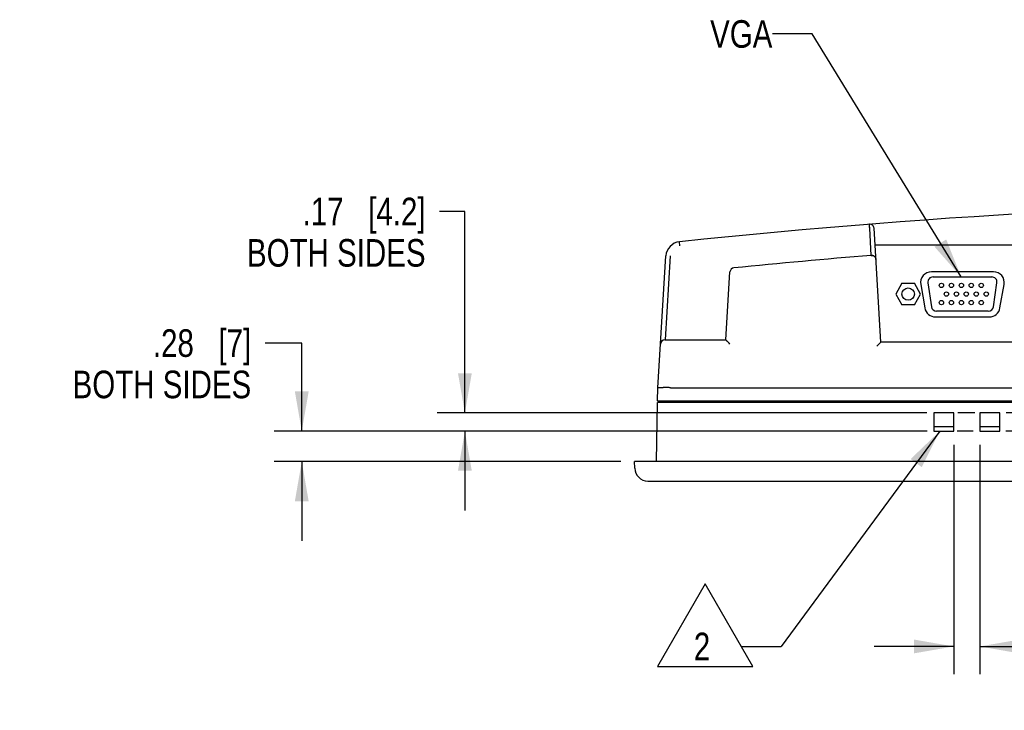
# Model space of a CAD drawing. Header units: inches. Extents: x 0 to 34, y 0 to 22.
# Tile 13 of 31: x 19.5 to 24, y 5.1 to 8.2. Entities that reach past the tile are written whole.
import ezdxf

# ---------------------------------------------------------------- set-up
doc = ezdxf.new("R2010")
doc.units = ezdxf.units.IN
doc.header["$LTSCALE"] = 1.87
doc.header["$MEASUREMENT"] = 0
doc.layers.get('0').update_dxf_attribs({"linetype": 'CONTINUOUS'})
doc.layers.add('DETAIL', color=7, linetype='CONTINUOUS')
doc.layers.add('DIMENSIONS', color=7, linetype='CONTINUOUS')
doc.styles.get("Standard").update_dxf_attribs({"font": 'txt', "width": 0.8})
doc.dimstyles.new('DIMSTYLE_2', dxfattribs={"dimtxt": 0.125, "dimasz": 0.18, "dimexe": 0.18, "dimexo": 0.0625, "dimgap": 0.09, "dimtad": 0, "dimtih": 1, "dimtoh": 1, "dimdec": 1, "dimlfac": 2, "dimzin": 4, "dimdsep": 46, "dimtxsty": 'STANDARD', "dimblk": '_FILLED', "dimblk1": '_FILLED', "dimblk2": '_FILLED', "dimcen": 0.09, "dimadec": 0, "dimazin": 0, "dimtfac": 1, "dimtdec": 1, "dimtofl": 0, "dimtmove": 0, "dimatfit": 3, "dimldrblk": '_FILLED', "dimfxl": 1, "dimtolj": 1, "dimtzin": 4, "dimarcsym": 0})
doc.dimstyles.get("Standard").update_dxf_attribs({"dimtxt": 0.125, "dimasz": 0.18, "dimexe": 0.18, "dimexo": 0.0625, "dimgap": 0.09, "dimtad": 0, "dimtih": 1, "dimtoh": 1, "dimdec": 3, "dimzin": 4, "dimdsep": 46, "dimtxsty": 'STANDARD', "dimblk": '_FILLED', "dimblk1": '_FILLED', "dimblk2": '_FILLED', "dimcen": 0.09, "dimadec": 0, "dimazin": 0, "dimtol": 1, "dimtp": 0.01, "dimtm": 0.01, "dimtfac": 1, "dimtdec": 3, "dimtofl": 0, "dimtmove": 0, "dimatfit": 3, "dimldrblk": '_FILLED', "dimfxl": 1, "dimtolj": 1, "dimtzin": 4, "dimarcsym": 0})

# ---------------------------------------------------------------- blocks, each defined once
blk = doc.blocks.new('_FILLED')
at = {"color": 0, "linetype": 'BYBLOCK'}
blk.add_solid([(0, 0), (-1, 0.174), (-1, -0.174)], dxfattribs=at)
blk = doc.blocks.new('*D29')
at = {"layer": 'DIMENSIONS', "color": 2, "linetype": 'CONTINUOUS'}
for p, q in [((20.779, 6.743), (20.6123, 6.743)), ((20.779, 6.3438), (20.779, 6.743)), ((23.6158, 6.3438), (20.654, 6.3438)), ((23.8242, 6.3438), (23.7518, 6.3438)), ((25.8814, 6.3438), (23.9712, 6.3438)), ((26.0939, 6.3438), (26.0206, 6.3438)), ((28.1452, 6.3438), (26.2436, 6.3438)), ((28.3422, 6.3438), (28.2829, 6.3438)), ((22.2261, 6.206), (20.654, 6.206)), ((20.779, 6.206), (20.779, 5.846))]:
    blk.add_line(p, q, dxfattribs=at)
at = {"layer": 'DIMENSIONS', "color": 2, "linetype": 'CONTINUOUS', "xscale": 0.18, "yscale": 0.18, "zscale": 0.18}
for p, rotation in [((20.779, 6.3438), 270), ((20.779, 6.206), 90)]:
    blk.add_blockref('_FILLED', p, dxfattribs=dict(at, rotation=rotation))
at = {"layer": 'DIMENSIONS', "color": 2, "linetype": 'CONTINUOUS', "insert": (20.5498, 6.8055), "char_height": 0.125, "width": 1, "attachment_point": 3, "line_spacing_factor": 0.9}
blk.add_mtext('.28{\\Ftxt.shx;\\W1.000000;\\H0.125000; }[7]\\PBOTH SIDES', dxfattribs=at)
blk = doc.blocks.new('*D30')
at = {"layer": 'DIMENSIONS', "color": 2, "linetype": 'CONTINUOUS'}
for p, q in [((21.5187, 7.3396), (21.403, 7.3396)), ((21.5187, 6.4265), (21.5187, 7.3396)), ((23.613, 6.4265), (21.3937, 6.4265)), ((23.8309, 6.4265), (23.7534, 6.4265)), ((25.8791, 6.4265), (23.9727, 6.4265)), ((26.0887, 6.4265), (26.0228, 6.4265)), ((28.1432, 6.4265), (26.2407, 6.4265)), ((28.3404, 6.4265), (28.2857, 6.4265)), ((23.5824, 6.3438), (21.3937, 6.3438)), ((21.5187, 6.3438), (21.5187, 5.9838))]:
    blk.add_line(p, q, dxfattribs=at)
at = {"layer": 'DIMENSIONS', "color": 2, "linetype": 'CONTINUOUS', "xscale": 0.18, "yscale": 0.18, "zscale": 0.18}
for p, rotation in [((21.5187, 6.4265), 270), ((21.5187, 6.3438), 90)]:
    blk.add_blockref('_FILLED', p, dxfattribs=dict(at, rotation=rotation))
at = {"layer": 'DIMENSIONS', "color": 2, "linetype": 'CONTINUOUS', "insert": (21.3405, 7.4021), "char_height": 0.125, "width": 1, "attachment_point": 3, "line_spacing_factor": 0.9}
blk.add_mtext('.17{\\Ftxt.shx;\\W1.000000;\\H0.125000; }[4.2]\\PBOTH SIDES', dxfattribs=at)
blk = doc.blocks.new('*D33')
at = {"layer": 'DIMENSIONS', "color": 2, "linetype": 'CONTINUOUS'}
for p, q in [((23.7354, 6.2813), (23.7354, 5.2425)), ((23.8535, 6.2813), (23.8535, 5.2425)), ((23.7354, 5.3675), (23.3754, 5.3675)), ((23.8535, 5.3675), (24.1021, 5.3675))]:
    blk.add_line(p, q, dxfattribs=at)
at = {"layer": 'DIMENSIONS', "color": 2, "linetype": 'CONTINUOUS', "xscale": 0.18, "yscale": 0.18, "zscale": 0.18}
blk.add_blockref('_FILLED', (23.7354, 5.3675), dxfattribs=at)
at = {"layer": 'DIMENSIONS', "color": 2, "linetype": 'CONTINUOUS', "xscale": 0.18, "yscale": 0.18, "zscale": 0.18, "rotation": 180}
blk.add_blockref('_FILLED', (23.8535, 5.3675), dxfattribs=at)
at = {"layer": 'DIMENSIONS', "color": 2, "linetype": 'CONTINUOUS', "insert": (24.1646, 5.43), "char_height": 0.125, "width": 1.025, "attachment_point": 1, "line_spacing_factor": 0.9}
blk.add_mtext('3X .24{\\Ftxt.shx;\\W1.000000;\\H0.125000; }[6]\\PBOTH SIDES', dxfattribs=at)
blk = doc.blocks.new('FLAG_TRIANGLE_BL3', base_point=(22.6725, 5.464))
at = {"layer": 'DETAIL', "color": 2, "linetype": 'CONTINUOUS'}
for p, q in [((22.6087, 5.6513), (22.3924, 5.2766)), ((22.825, 5.2766), (22.6087, 5.6513)), ((22.7726, 5.3675), (22.9526, 5.3675)), ((22.3924, 5.2766), (22.825, 5.2766))]:
    blk.add_line(p, q, dxfattribs=at)
at = {"layer": 'DETAIL', "color": 2, "linetype": 'CONTINUOUS', "width": 0.8}
blk.add_text('2', height=0.125, dxfattribs=at).set_placement((22.557, 5.3049))

msp = doc.modelspace()

# ---------------------------------------------------------------- linework, layer by layer
at = {"color": 7, "linetype": 'CONTINUOUS'}
for p, q in [((23.3529, 7.2812), (23.3528, 7.2818)), ((23.353, 7.2806), (23.3528, 7.2818)), ((23.353, 7.2798), (23.353, 7.2806)), ((23.3531, 7.2785), (23.353, 7.2798)), ((23.3544, 7.2634), (23.3535, 7.2744)), ((22.4497, 7.1379), (22.4264, 6.7572)), ((23.5009, 7.0139), (23.4728, 6.9653)), ((23.5009, 7.0139), (23.557, 7.0139)), ((23.585, 6.9653), (23.557, 7.0139)), ((23.6185, 7.016), (23.6343, 6.9078)), ((23.6419, 7.043), (23.9081, 7.043)), ((23.9157, 6.9078), (23.9315, 7.016)), ((23.4728, 6.9653), (23.5009, 6.9167)), ((23.557, 6.9167), (23.585, 6.9653)), ((23.557, 6.9167), (23.5009, 6.9167)), ((23.8924, 6.8875), (23.6576, 6.8875))]:
    msp.add_line(p, q, dxfattribs=at)
at = {"color": 6, "linetype": 'CONTINUOUS'}
for p, q in [((23.3617, 7.1404), (23.3544, 7.2634)), ((23.4056, 6.7474), (23.3741, 7.2634)), ((22.4936, 7.1839), (22.4916, 7.2023)), ((23.3786, 7.1891), (28.738, 7.1891)), ((22.3935, 6.5407), (22.43, 7.1379)), ((23.3808, 7.1291), (23.3827, 7.1219)), ((22.702, 6.7572), (22.7209, 7.0656)), ((23.9156, 7.0663), (23.6341, 7.0663)), ((23.5856, 7.0085), (23.6043, 6.9022)), ((23.9453, 6.9022), (23.964, 7.0085)), ((23.6528, 6.8616), (23.8968, 6.8616)), ((22.4252, 6.7572), (22.702, 6.7572)), ((28.711, 6.7474), (23.4056, 6.7474)), ((22.3919, 6.4816), (22.3935, 6.5407)), ((22.4511, 6.5407), (22.4525, 6.5407)), ((22.4525, 6.5407), (29.6641, 6.5407)), ((22.3919, 6.4816), (29.7246, 6.4816)), ((22.3997, 6.4816), (22.3996, 6.4736)), ((22.387, 6.206), (22.3917, 6.4738)), ((29.7249, 6.4738), (22.3917, 6.4738)), ((23.6449, 6.4265), (23.6449, 6.3438)), ((23.7354, 6.4265), (23.6449, 6.4265)), ((23.7354, 6.3438), (23.7354, 6.4265)), ((23.8535, 6.4265), (23.8535, 6.3438)), ((23.9441, 6.4265), (23.8535, 6.4265)), ((23.9441, 6.3438), (23.9441, 6.4265)), ((23.6449, 6.3655), (23.7354, 6.3655)), ((23.6449, 6.3438), (23.7354, 6.3438)), ((23.8535, 6.3655), (23.9441, 6.3655)), ((23.8535, 6.3438), (23.9441, 6.3438)), ((22.2891, 6.1755), (22.2886, 6.206)), ((29.828, 6.206), (22.2886, 6.206)), ((22.3482, 6.1175), (29.7684, 6.1175))]:
    msp.add_line(p, q, dxfattribs=at)
at = {"color": 7, "linetype": 'CONTINUOUS'}
for centre, radius in [((23.6799, 7.0043), 0.00984), ((23.725, 7.0043), 0.00984), ((23.7701, 7.0043), 0.00984), ((23.8152, 7.0043), 0.00984), ((23.8602, 7.0043), 0.00984), ((23.5289, 6.9653), 0.0281), ((23.7025, 6.9653), 0.00984), ((23.7475, 6.9653), 0.00984), ((23.7926, 6.9653), 0.00984), ((23.8377, 6.9653), 0.00984), ((23.8828, 6.9653), 0.00984), ((23.6799, 6.9263), 0.00984), ((23.725, 6.9263), 0.00984), ((23.7701, 6.9263), 0.00984), ((23.8152, 6.9263), 0.00984), ((23.8602, 6.9263), 0.00984)]:
    msp.add_circle(centre, radius, dxfattribs=at)
at = {"color": 6, "linetype": 'CONTINUOUS'}
for centre, radius, start, end in [((26.0094, -26.1713), 33.5584, 83.81341, 96.01715), ((23.3544, 7.2622), 0.0197, 3.5, 94.5405), ((22.4988, 7.1337), 0.0689, 96.0196, 176.5), ((26.0586, -26.1713), 33.4206, 94.6289, 95.70118), ((22.7405, 7.0644), 0.0197, 95.7011, 176.5), ((23.6341, 7.0171), 0.0492, 90, 190), ((23.9156, 7.0171), 0.0492, 350, 90), ((23.6528, 6.9108), 0.0492, 190, 270), ((23.8968, 6.9108), 0.0492, 270, 350), ((22.4252, 6.7375), 0.0197, 90, 176.5001), ((22.4071, 5.0509), 1.4904, 88.944, 89.5629), ((22.3971, 4.4825), 2.059, 88.6777, 88.9573), ((22.3826, 3.8441), 2.6975, 88.5447, 88.6839), ((22.3482, 6.1765), 0.0591, 181, 270)]:
    msp.add_arc(centre, radius, start, end, dxfattribs=at)
at = {"color": 7, "linetype": 'CONTINUOUS'}
for centre, radius, start, end in [((23.1796, 7.2645), 0.1741, 5.0555, 5.5095), ((22.8591, 7.2358), 0.4959, 4.9469, 5.0956), ((23.2232, 7.2644), 0.1307, 4.391, 6.2169), ((22.1509, 7.1746), 1.2068, 4.7454, 4.9384), ((19.9421, 6.9916), 3.4231, 4.5542, 4.7399), ((23.3631, 7.1207), 0.0197, 3.5, 94.6289), ((23.6419, 7.0194), 0.0236, 90, 188.2823), ((23.9081, 7.0194), 0.0236, 351.7177, 90), ((23.6576, 6.9112), 0.0236, 188.2823, 270), ((23.8924, 6.9112), 0.0236, 270, 351.7177)]:
    msp.add_arc(centre, radius, start, end, dxfattribs=at)
for points in [[(23.3615, 7.1403), (23.3642, 7.1406), (23.3669, 7.1402), (23.3695, 7.1393)], [(23.3808, 7.1291), (23.3819, 7.1269), (23.3826, 7.1244), (23.3827, 7.1219)]]:
    msp.add_open_spline(points, degree=3, dxfattribs=at)
at = {"color": 6, "linetype": 'CONTINUOUS'}
msp.add_open_spline([(23.3615, 7.1403), (23.3641, 7.1405), (23.3668, 7.1402), (23.3693, 7.1394)], degree=3, dxfattribs=at)
for points, knots in [([(22.7205, 6.7387), (22.7185, 6.7409), (22.7146, 6.7449), (22.7099, 6.7498), (22.7065, 6.7532), (22.7045, 6.7552), (22.703, 6.7563), (22.7023, 6.7572), (22.702, 6.7572)], [0, 0, 0, 0, 0.334951, 0.643793, 0.777906, 0.889061, 0.966618, 1, 1, 1, 1]), ([(23.4056, 6.7474), (23.4053, 6.7474), (23.4046, 6.7465), (23.4031, 6.7454), (23.4011, 6.7433), (23.3977, 6.74), (23.393, 6.7351), (23.3891, 6.731), (23.3871, 6.7289)], [0, 0, 0, 0, 0.033399, 0.110958, 0.222082, 0.356155, 0.665042, 1, 1, 1, 1]), ([(22.3935, 6.5407), (22.3935, 6.5408), (22.3943, 6.5409), (22.3953, 6.5411), (22.3976, 6.5411), (22.4018, 6.5413), (22.4089, 6.5413), (22.415, 6.5413), (22.4184, 6.5413)], [0, 0, 0, 0, 0.018568, 0.06938, 0.152527, 0.267046, 0.583175, 1, 1, 1, 1])]:
    msp.add_open_spline(points, degree=3, knots=knots, dxfattribs=at)

# ---------------------------------------------------------------- block references
at = {"layer": 'DETAIL', "color": 2, "linetype": 'CONTINUOUS'}
msp.add_blockref('FLAG_TRIANGLE_BL3', (22.6725, 5.464), dxfattribs=at)

# ---------------------------------------------------------------- texts
at = {"layer": 'DETAIL', "color": 2, "linetype": 'CONTINUOUS', "insert": (22.9132, 8.207), "char_height": 0.125, "width": 0.3, "attachment_point": 3, "line_spacing_factor": 0.9}
msp.add_mtext('VGA', dxfattribs=at)

# ---------------------------------------------------------------- dimensions: what is measured, and where the dimension line sits
at = {"layer": 'DIMENSIONS', "color": 2, "linetype": 'CONTINUOUS'}
for base, p1, p2, picture, middle in [((21.5187, 6.4265), (23.5824, 6.3438), (28.3404, 6.4265), '*D30', (20.2905, 7.2303)), ((20.779, 6.3438), (22.2261, 6.206), (28.3422, 6.3438), '*D29', (19.4998, 6.6337))]:
    dim = msp.add_linear_dim(base=base, p1=p1, p2=p2, angle=90, text='<>\\PBOTH SIDES', dimstyle='DIMSTYLE_2', dxfattribs=at)
    dim.commit()
    dim.dimension.update_dxf_attribs({"geometry": picture, "text_midpoint": middle, "dimtype": 160})
dim = msp.add_linear_dim(base=(23.8535, 5.3675), p1=(23.7354, 6.2813), p2=(23.8535, 6.2813), text='3X <>\\PBOTH SIDES', dimstyle='DIMSTYLE_2', dxfattribs=at)
dim.commit()
dim.dimension.update_dxf_attribs({"geometry": '*D33', "text_midpoint": (24.6771, 5.2581), "dimtype": 160})

# ---------------------------------------------------------------- leaders
at = {"layer": 'DETAIL', "color": 2, "linetype": 'CONTINUOUS'}
for points in [[(23.769, 7.043), (23.0932, 8.1445), (22.9132, 8.1445)], [(23.6723, 6.3438), (22.9526, 5.3675)]]:
    msp.add_leader(points, dimstyle='STANDARD', override={"dimtad": 0}, dxfattribs=at)

doc.saveas('drawing.dxf')
